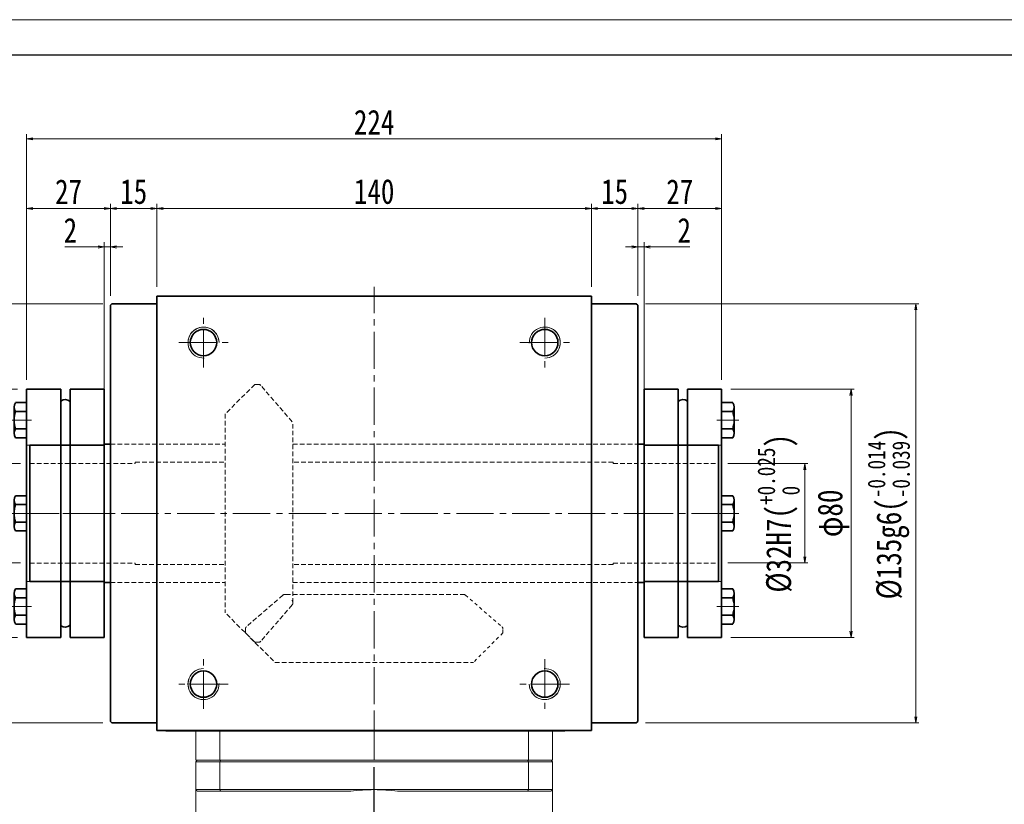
# Model space of a CAD drawing. Header units: millimetres. Extents: x -42 to 925, y -27 to 652.
# Tile 4 of 8: x 124 to 442, y 400 to 652. Entities that reach past the tile are written whole.
import ezdxf

# ---------------------------------------------------------------- set-up
doc = ezdxf.new("R2010")
doc.units = ezdxf.units.MM
doc.set_wipeout_variables(frame=1)
for name, pattern in [('CENTER2', [28.575, 19.05, -3.175, 3.175, -3.175]), ('DASHED', [0.75, 0.5, -0.25]), ('点画线', [18, 12, -2, 2, -2]), ('虚线', [2, 1, -1])]:
    doc.linetypes.add(name, pattern=pattern)
doc.layers.add('3中心线层', color=1, linetype='CENTER2')
for name, color, linetype, lineweight in [('TEXT', 4, 'Continuous', 18), ('中心线层', 1, '点画线', 18), ('图框_外框线', 7, 'Continuous', 18), ('尺寸线层', 3, 'Continuous', 18), ('粗实线', 7, 'Continuous', 40), ('粗实线层', 7, 'Continuous', 35)]:
    doc.layers.add(name, color=color, linetype=linetype, lineweight=lineweight)
doc.styles.add('宋体', font='SimSun.ttf', dxfattribs={"width": 0.8})
doc.dimstyles.new('A水平标注$0', dxfattribs={"dimtxt": 3.5, "dimasz": 2, "dimexe": 1.5, "dimexo": 3, "dimgap": 1.1, "dimtad": 1, "dimtoh": 1, "dimdec": 4, "dimdsep": 46, "dimtxsty": '宋体', "dimblk": 'OPEN', "dimcen": 3, "dimclrd": 3, "dimclre": 3, "dimclrt": 6, "dimadec": 0, "dimazin": 0, "dimtm": 1e-09, "dimtfac": 1, "dimtdec": 4, "dimtix": 1, "dimtmove": 0, "dimatfit": 3, "dimldrblk": 'OPEN', "dimfxl": 0, "dimlwd": 13, "dimlwe": 13, "dimarcsym": 0})
doc.dimstyles.new('D直径标注φ25', dxfattribs={"dimtxt": 3.5, "dimasz": 2, "dimexe": 1, "dimexo": 3, "dimtad": 1, "dimtoh": 1, "dimdec": 1, "dimdsep": 46, "dimtxsty": '宋体', "dimblk": 'OPEN', "dimcen": 3, "dimclrd": 3, "dimclre": 3, "dimclrt": 130, "dimadec": 0, "dimazin": 0, "dimtm": 1e-09, "dimtfac": 1, "dimtdec": 1, "dimtmove": 0, "dimatfit": 0, "dimldrblk": 'OPEN', "dimfxl": 0, "dimlwd": 13, "dimlwe": 13, "dimarcsym": 0})

# ---------------------------------------------------------------- blocks, each defined once
blk = doc.blocks.new('_Open')
at = {"color": 0, "linetype": 'ByBlock', "lineweight": -2}
for p, q in [((-1, 0.17), (0, 0)), ((-1, -0.17), (0, 0)), ((0, 0), (-1, 0))]:
    blk.add_line(p, q, dxfattribs=at)
blk = doc.blocks.new('*D11')
at = {"layer": 'Defpoints', "color": 0, "transparency": 16777216}
for p in [(308.6, 591.62), (168.6, 563.41), (308.6, 563.41)]:
    blk.add_point(p, dxfattribs=at)
at = {"layer": '尺寸线层', "color": 3, "lineweight": 13, "transparency": 16777216}
for p, q in [((168.6, 566.41), (168.6, 593.12)), ((170.6, 591.62), (306.6, 591.62)), ((308.6, 566.41), (308.6, 593.12))]:
    blk.add_line(p, q, dxfattribs=at)
at = {"layer": '尺寸线层', "color": 3, "lineweight": 13, "transparency": 16777216, "xscale": 2, "yscale": 2, "zscale": 2, "rotation": 180}
blk.add_blockref('_Open', (168.6, 591.62), dxfattribs=at)
at = {"layer": '尺寸线层', "color": 3, "lineweight": 13, "transparency": 16777216, "xscale": 2, "yscale": 2, "zscale": 2}
blk.add_blockref('_Open', (308.6, 591.62), dxfattribs=at)
at = {"layer": '尺寸线层', "color": 6, "transparency": 16777216, "insert": (238.6, 597.03), "char_height": 8, "attachment_point": 5, "style": '宋体', "bg_fill": 3, "box_fill_scale": 1.1, "bg_fill_color": 257, "bg_fill_transparency": 0}
blk.add_mtext('140', dxfattribs=at)
blk = doc.blocks.new('*D12')
at = {"layer": 'Defpoints', "color": 0, "transparency": 16777216}
for p in [(153.6, 591.62), (168.6, 563.41), (153.6, 560.41)]:
    blk.add_point(p, dxfattribs=at)
at = {"layer": '尺寸线层', "color": 3, "lineweight": 13, "transparency": 16777216}
for p, q in [((153.6, 563.41), (153.6, 593.12)), ((166.6, 591.62), (155.6, 591.62)), ((168.6, 566.41), (168.6, 593.12))]:
    blk.add_line(p, q, dxfattribs=at)
at = {"layer": '尺寸线层', "color": 3, "lineweight": 13, "transparency": 16777216, "xscale": 2, "yscale": 2, "zscale": 2, "rotation": 180}
blk.add_blockref('_Open', (153.6, 591.62), dxfattribs=at)
at = {"layer": '尺寸线层', "color": 3, "lineweight": 13, "transparency": 16777216, "xscale": 2, "yscale": 2, "zscale": 2}
blk.add_blockref('_Open', (168.6, 591.62), dxfattribs=at)
at = {"layer": '尺寸线层', "color": 6, "transparency": 16777216, "insert": (161.1, 597.01), "char_height": 8, "attachment_point": 5, "style": '宋体', "bg_fill": 3, "box_fill_scale": 1.1, "bg_fill_color": 257, "bg_fill_transparency": 0}
blk.add_mtext('15', dxfattribs=at)
blk = doc.blocks.new('*D13')
at = {"layer": 'Defpoints', "color": 0, "transparency": 16777216}
for p in [(323.6, 591.62), (308.6, 563.41), (323.6, 560.41)]:
    blk.add_point(p, dxfattribs=at)
at = {"layer": '尺寸线层', "color": 3, "lineweight": 13, "transparency": 16777216}
for p, q in [((308.6, 566.41), (308.6, 593.12)), ((310.6, 591.62), (321.6, 591.62)), ((323.6, 563.41), (323.6, 593.12))]:
    blk.add_line(p, q, dxfattribs=at)
at = {"layer": '尺寸线层', "color": 3, "lineweight": 13, "transparency": 16777216, "xscale": 2, "yscale": 2, "zscale": 2}
for p, rotation in [((308.6, 591.62), 179.9999999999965), ((323.6, 591.62), 359.9999999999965)]:
    blk.add_blockref('_Open', p, dxfattribs=dict(at, rotation=rotation))
at = {"layer": '尺寸线层', "color": 6, "transparency": 16777216, "insert": (316.1, 597.01), "char_height": 8, "attachment_point": 5, "style": '宋体', "bg_fill": 3, "box_fill_scale": 1.1, "bg_fill_color": 257, "bg_fill_transparency": 0}
blk.add_mtext('15', dxfattribs=at)
blk = doc.blocks.new('*D14')
at = {"layer": 'Defpoints', "color": 0, "transparency": 16777216}
for p in [(325.6, 579.2), (323.6, 560.41), (325.6, 514.66)]:
    blk.add_point(p, dxfattribs=at)
at = {"layer": '尺寸线层', "color": 3, "lineweight": 13, "transparency": 16777216}
for p, q in [((321.6, 579.2), (319.6, 579.2)), ((323.6, 563.41), (323.6, 580.7)), ((323.6, 579.2), (325.6, 579.2)), ((325.6, 517.66), (325.6, 580.7)), ((335.26, 579.2), (327.6, 579.2)), ((340.3, 579.2), (335.26, 579.2))]:
    blk.add_line(p, q, dxfattribs=at)
at = {"layer": '尺寸线层', "color": 3, "lineweight": 13, "transparency": 16777216, "xscale": 2, "yscale": 2, "zscale": 2}
blk.add_blockref('_Open', (323.6, 579.2), dxfattribs=at)
at = {"layer": '尺寸线层', "color": 3, "lineweight": 13, "transparency": 16777216, "xscale": 2, "yscale": 2, "zscale": 2, "rotation": 180}
blk.add_blockref('_Open', (325.6, 579.2), dxfattribs=at)
at = {"layer": '尺寸线层', "color": 6, "transparency": 16777216, "insert": (338.53, 584.56), "char_height": 8, "attachment_point": 5, "style": '宋体', "bg_fill": 3, "box_fill_scale": 1.1, "bg_fill_color": 257, "bg_fill_transparency": 0}
blk.add_mtext('2', dxfattribs=at)
blk = doc.blocks.new('*D15')
at = {"layer": 'Defpoints', "color": 0, "transparency": 16777216}
for p in [(151.6, 579.2), (153.6, 560.41), (151.6, 514.66)]:
    blk.add_point(p, dxfattribs=at)
at = {"layer": '尺寸线层', "color": 3, "lineweight": 13, "transparency": 16777216}
for p, q in [((138.92, 579.2), (143.96, 579.2)), ((143.96, 579.2), (149.6, 579.2)), ((151.6, 517.66), (151.6, 580.7)), ((153.6, 579.2), (151.6, 579.2)), ((153.6, 563.41), (153.6, 580.7)), ((155.6, 579.2), (157.6, 579.2))]:
    blk.add_line(p, q, dxfattribs=at)
at = {"layer": '尺寸线层', "color": 3, "lineweight": 13, "transparency": 16777216, "xscale": 2, "yscale": 2, "zscale": 2}
blk.add_blockref('_Open', (151.6, 579.2), dxfattribs=at)
at = {"layer": '尺寸线层', "color": 3, "lineweight": 13, "transparency": 16777216, "xscale": 2, "yscale": 2, "zscale": 2, "rotation": 180}
blk.add_blockref('_Open', (153.6, 579.2), dxfattribs=at)
at = {"layer": '尺寸线层', "color": 6, "transparency": 16777216, "insert": (140.69, 584.56), "char_height": 8, "attachment_point": 5, "style": '宋体', "bg_fill": 3, "box_fill_scale": 1.1, "bg_fill_color": 257, "bg_fill_transparency": 0}
blk.add_mtext('2', dxfattribs=at)
blk = doc.blocks.new('*X8')
at = {"layer": '中心线层', "linetype": '点画线', "lineweight": 18}
blk.add_line((-5.5, 0), (1.6, 0), dxfattribs=at)
at = {"layer": '粗实线层'}
for p, q in [((-4, 4.23), (-4, -4.23)), ((-3.57, 5.65), (0, 5.65)), ((0, 5.65), (0, -5.65)), ((0, 3.5), (0, -3.5)), ((-4, 0), (-4, -3.5)), ((-3.57, 2.82), (0, 2.82)), ((0, -2.82), (-3.57, -2.82)), ((-3.57, -5.65), (0, -5.65))]:
    blk.add_line(p, q, dxfattribs=at)
for centre, radius, start, end in [((-1.48, 4.23), 2.52, 145.8762, 214.1238), ((5, 0), 9.02, 161.76, 198.24), ((-1.48, -4.23), 2.52, 145.8762, 214.1238)]:
    blk.add_arc(centre, radius, start, end, dxfattribs=at)
blk = doc.blocks.new('343gh')
at = {"layer": '粗实线层'}
for p, q in [((-14, 40), (-25, 40)), ((-14, 40), (-14, -40)), ((-11, 40), (-11, -40)), ((0, 40), (-11, 40)), ((0, -40), (0, 40)), ((-25, -40), (-14, -40)), ((-11, -40), (0, -40))]:
    blk.add_line(p, q, dxfattribs=at)
at = {"layer": '粗实线层', "color": 6, "linetype": '虚线', "lineweight": 18}
for p, q in [((-25, 22), (0, 22)), ((-25, -22), (0, -22))]:
    blk.add_line(p, q, dxfattribs=at)
at = {"layer": '粗实线层'}
for centre, start, end in [((-12.61, 34.48), 43.1173, 129.3024), ((-12.61, -34.48), 230.6976, 316.8827)]:
    blk.add_arc(centre, 2.2, start, end, dxfattribs=at)
blk.add_wipeout([(-25, 0), (-25, 0.82), (-25, 0.82), (-25, 2.82), (-25, 2.82), (-25, 5.65), (-25, 5.65), (-28.57, 5.65), (-28.57, 5.65), (-28.59, 5.6), (-28.62, 5.56), (-28.65, 5.52), (-28.67, 5.48), (-28.7, 5.43), (-28.72, 5.39), (-28.74, 5.34), (-28.76, 5.3), (-28.78, 5.25), (-28.8, 5.21), (-28.82, 5.16), (-28.84, 5.12), (-28.86, 5.07), (-28.87, 5.02), (-28.89, 4.97), (-28.9, 4.93), (-28.92, 4.88), (-28.93, 4.83), (-28.94, 4.78), (-28.95, 4.73), (-28.96, 4.68), (-28.97, 4.63), (-28.98, 4.58), (-28.98, 4.53), (-28.99, 4.48), (-28.99, 4.43), (-29, 4.38), (-29, 4.33), (-29, 4.28), (-29, 4.23), (-29, 4.23), (-29, 0.82), (-29, 0.82), (-29, 0.6), (-29, 0.6), (-29, 0.58), (-29, 0.56), (-29, 0.54), (-29, 0.52), (-29.01, 0.5), (-29.01, 0.48), (-29.01, 0.46), (-29.01, 0.44), (-29.01, 0.42), (-29.01, 0.4), (-29.01, 0.38), (-29.01, 0.36), (-29.01, 0.34), (-29.01, 0.32), (-29.01, 0.3), (-29.02, 0.28), (-29.02, 0.26), (-29.02, 0.24), (-29.02, 0.22), (-29.02, 0.2), (-29.02, 0.18), (-29.02, 0.16), (-29.02, 0.14), (-29.02, 0.12), (-29.02, 0.1), (-29.02, 0.08), (-29.02, 0.06), (-29.02, 0.04), (-29.02, 0.02), (-29.02, 0), (-29.02, 0), (-29.02, -0.02), (-29.02, -0.04), (-29.02, -0.06), (-29.02, -0.08), (-29.02, -0.1), (-29.02, -0.12), (-29.02, -0.14), (-29.02, -0.16), (-29.02, -0.18), (-29.02, -0.2), (-29.02, -0.22), (-29.02, -0.24), (-29.02, -0.26), (-29.02, -0.28), (-29.01, -0.3), (-29.01, -0.32), (-29.01, -0.34), (-29.01, -0.36), (-29.01, -0.38), (-29.01, -0.4), (-29.01, -0.42), (-29.01, -0.44), (-29.01, -0.46), (-29.01, -0.48), (-29.01, -0.5), (-29, -0.52), (-29, -0.54), (-29, -0.56), (-29, -0.58), (-29, -0.6), (-29, -0.6), (-29, -4.23), (-29, -4.23), (-29, -4.28), (-29, -4.33), (-29, -4.38), (-28.99, -4.43), (-28.99, -4.48), (-28.98, -4.53), (-28.98, -4.58), (-28.97, -4.63), (-28.96, -4.68), (-28.95, -4.73), (-28.94, -4.78), (-28.93, -4.83), (-28.92, -4.88), (-28.9, -4.93), (-28.89, -4.97), (-28.87, -5.02), (-28.86, -5.07), (-28.84, -5.12), (-28.82, -5.16), (-28.8, -5.21), (-28.78, -5.25), (-28.76, -5.3), (-28.74, -5.34), (-28.72, -5.39), (-28.7, -5.43), (-28.67, -5.48), (-28.65, -5.52), (-28.62, -5.56), (-28.59, -5.6), (-28.57, -5.65), (-28.57, -5.65), (-25, -5.65), (-25, -5.65), (-25, -2.82), (-25, -2.82)]).dxf.layer = '粗实线层'
at = {"layer": '中心线层'}
blk.add_line((2.67, 0), (-28, 0), dxfattribs=at)
at = {"layer": '粗实线层'}
blk.add_line((-25, 40), (-25, -40), dxfattribs=at)
blk.add_blockref('*X8', (-25, 0), dxfattribs=at)
for points in [[(-25, 30), (-25, 30.82), (-25, 30.82), (-25, 32.82), (-25, 32.82), (-25, 35.65), (-25, 35.65), (-28.57, 35.65), (-28.57, 35.65), (-28.59, 35.6), (-28.62, 35.56), (-28.65, 35.52), (-28.67, 35.48), (-28.7, 35.43), (-28.72, 35.39), (-28.74, 35.34), (-28.76, 35.3), (-28.78, 35.25), (-28.8, 35.21), (-28.82, 35.16), (-28.84, 35.12), (-28.86, 35.07), (-28.87, 35.02), (-28.89, 34.97), (-28.9, 34.93), (-28.92, 34.88), (-28.93, 34.83), (-28.94, 34.78), (-28.95, 34.73), (-28.96, 34.68), (-28.97, 34.63), (-28.98, 34.58), (-28.98, 34.53), (-28.99, 34.48), (-28.99, 34.43), (-29, 34.38), (-29, 34.33), (-29, 34.28), (-29, 34.23), (-29, 34.23), (-29, 30.82), (-29, 30.82), (-29, 30.6), (-29, 30.6), (-29, 30.58), (-29, 30.56), (-29, 30.54), (-29, 30.52), (-29.01, 30.5), (-29.01, 30.48), (-29.01, 30.46), (-29.01, 30.44), (-29.01, 30.42), (-29.01, 30.4), (-29.01, 30.38), (-29.01, 30.36), (-29.01, 30.34), (-29.01, 30.32), (-29.01, 30.3), (-29.02, 30.28), (-29.02, 30.26), (-29.02, 30.24), (-29.02, 30.22), (-29.02, 30.2), (-29.02, 30.18), (-29.02, 30.16), (-29.02, 30.14), (-29.02, 30.12), (-29.02, 30.1), (-29.02, 30.08), (-29.02, 30.06), (-29.02, 30.04), (-29.02, 30.02), (-29.02, 30), (-29.02, 30), (-29.02, 29.98), (-29.02, 29.96), (-29.02, 29.94), (-29.02, 29.92), (-29.02, 29.9), (-29.02, 29.88), (-29.02, 29.86), (-29.02, 29.84), (-29.02, 29.82), (-29.02, 29.8), (-29.02, 29.78), (-29.02, 29.76), (-29.02, 29.74), (-29.02, 29.72), (-29.01, 29.7), (-29.01, 29.68), (-29.01, 29.66), (-29.01, 29.64), (-29.01, 29.62), (-29.01, 29.6), (-29.01, 29.58), (-29.01, 29.56), (-29.01, 29.54), (-29.01, 29.52), (-29.01, 29.5), (-29, 29.48), (-29, 29.46), (-29, 29.44), (-29, 29.42), (-29, 29.4), (-29, 29.4), (-29, 25.77), (-29, 25.77), (-29, 25.72), (-29, 25.67), (-29, 25.62), (-28.99, 25.57), (-28.99, 25.52), (-28.98, 25.47), (-28.98, 25.42), (-28.97, 25.37), (-28.96, 25.32), (-28.95, 25.27), (-28.94, 25.22), (-28.93, 25.17), (-28.92, 25.12), (-28.9, 25.07), (-28.89, 25.03), (-28.87, 24.98), (-28.86, 24.93), (-28.84, 24.88), (-28.82, 24.84), (-28.8, 24.79), (-28.78, 24.75), (-28.76, 24.7), (-28.74, 24.66), (-28.72, 24.61), (-28.7, 24.57), (-28.67, 24.52), (-28.65, 24.48), (-28.62, 24.44), (-28.59, 24.4), (-28.57, 24.35), (-28.57, 24.35), (-25, 24.35), (-25, 24.35), (-25, 27.18), (-25, 27.18)], [(-25, -30), (-25, -29.18), (-25, -29.18), (-25, -27.18), (-25, -27.18), (-25, -24.35), (-25, -24.35), (-28.57, -24.35), (-28.57, -24.35), (-28.59, -24.4), (-28.62, -24.44), (-28.65, -24.48), (-28.67, -24.52), (-28.7, -24.57), (-28.72, -24.61), (-28.74, -24.66), (-28.76, -24.7), (-28.78, -24.75), (-28.8, -24.79), (-28.82, -24.84), (-28.84, -24.88), (-28.86, -24.93), (-28.87, -24.98), (-28.89, -25.03), (-28.9, -25.07), (-28.92, -25.12), (-28.93, -25.17), (-28.94, -25.22), (-28.95, -25.27), (-28.96, -25.32), (-28.97, -25.37), (-28.98, -25.42), (-28.98, -25.47), (-28.99, -25.52), (-28.99, -25.57), (-29, -25.62), (-29, -25.67), (-29, -25.72), (-29, -25.77), (-29, -25.77), (-29, -29.18), (-29, -29.18), (-29, -29.4), (-29, -29.4), (-29, -29.42), (-29, -29.44), (-29, -29.46), (-29, -29.48), (-29.01, -29.5), (-29.01, -29.52), (-29.01, -29.54), (-29.01, -29.56), (-29.01, -29.58), (-29.01, -29.6), (-29.01, -29.62), (-29.01, -29.64), (-29.01, -29.66), (-29.01, -29.68), (-29.01, -29.7), (-29.02, -29.72), (-29.02, -29.74), (-29.02, -29.76), (-29.02, -29.78), (-29.02, -29.8), (-29.02, -29.82), (-29.02, -29.84), (-29.02, -29.86), (-29.02, -29.88), (-29.02, -29.9), (-29.02, -29.92), (-29.02, -29.94), (-29.02, -29.96), (-29.02, -29.98), (-29.02, -30), (-29.02, -30), (-29.02, -30.02), (-29.02, -30.04), (-29.02, -30.06), (-29.02, -30.08), (-29.02, -30.1), (-29.02, -30.12), (-29.02, -30.14), (-29.02, -30.16), (-29.02, -30.18), (-29.02, -30.2), (-29.02, -30.22), (-29.02, -30.24), (-29.02, -30.26), (-29.02, -30.28), (-29.01, -30.3), (-29.01, -30.32), (-29.01, -30.34), (-29.01, -30.36), (-29.01, -30.38), (-29.01, -30.4), (-29.01, -30.42), (-29.01, -30.44), (-29.01, -30.46), (-29.01, -30.48), (-29.01, -30.5), (-29, -30.52), (-29, -30.54), (-29, -30.56), (-29, -30.58), (-29, -30.6), (-29, -30.6), (-29, -34.23), (-29, -34.23), (-29, -34.28), (-29, -34.33), (-29, -34.38), (-28.99, -34.43), (-28.99, -34.48), (-28.98, -34.53), (-28.98, -34.58), (-28.97, -34.63), (-28.96, -34.68), (-28.95, -34.73), (-28.94, -34.78), (-28.93, -34.83), (-28.92, -34.88), (-28.9, -34.93), (-28.89, -34.97), (-28.87, -35.02), (-28.86, -35.07), (-28.84, -35.12), (-28.82, -35.16), (-28.8, -35.21), (-28.78, -35.25), (-28.76, -35.3), (-28.74, -35.34), (-28.72, -35.39), (-28.7, -35.43), (-28.67, -35.48), (-28.65, -35.52), (-28.62, -35.56), (-28.59, -35.6), (-28.57, -35.65), (-28.57, -35.65), (-25, -35.65), (-25, -35.65), (-25, -32.82), (-25, -32.82)]]:
    blk.add_wipeout(points).dxf.layer = '粗实线层'
for p in [(-25, 30), (-25, -30)]:
    blk.add_blockref('*X8', p, dxfattribs=at)
blk = doc.blocks.new('*D22')
at = {"layer": 'Defpoints', "color": 0, "transparency": 16777216}
for p in [(349.6, 509.41), (349.6, 477.41), (377.42, 477.41)]:
    blk.add_point(p, dxfattribs=at)
at = {"layer": '尺寸线层', "color": 3, "lineweight": 13, "transparency": 16777216}
for p, q in [((352.6, 509.41), (378.42, 509.41)), ((377.42, 507.41), (377.42, 479.41)), ((352.6, 477.41), (378.42, 477.41))]:
    blk.add_line(p, q, dxfattribs=at)
at = {"layer": '尺寸线层', "color": 3, "lineweight": 13, "transparency": 16777216, "xscale": 2, "yscale": 2, "zscale": 2}
for p, rotation in [((377.42, 509.41), 90), ((377.42, 477.41), 270)]:
    blk.add_blockref('_Open', p, dxfattribs=dict(at, rotation=rotation))
at = {"layer": '尺寸线层', "color": 130, "transparency": 16777216, "insert": (368.94, 493.41), "char_height": 8, "attachment_point": 5, "rotation": 90, "style": '宋体'}
blk.add_mtext('{\\A1;\\A1;%%C32H7({\\H0.707107x;\\S+0.025^  0;})}', dxfattribs=at)
blk = doc.blocks.new('*D23')
at = {"layer": 'Defpoints', "color": 0, "transparency": 16777216}
for p in [(350.6, 533.41), (350.6, 453.41), (392.3, 453.41)]:
    blk.add_point(p, dxfattribs=at)
at = {"layer": '尺寸线层', "color": 3, "lineweight": 13, "transparency": 16777216}
for p, q in [((353.6, 533.41), (393.3, 533.41)), ((392.3, 531.41), (392.3, 455.41)), ((353.6, 453.41), (393.3, 453.41))]:
    blk.add_line(p, q, dxfattribs=at)
at = {"layer": '尺寸线层', "color": 3, "lineweight": 13, "transparency": 16777216, "xscale": 2, "yscale": 2, "zscale": 2}
for p, rotation in [((392.3, 533.41), 90), ((392.3, 453.41), 270)]:
    blk.add_blockref('_Open', p, dxfattribs=dict(at, rotation=rotation))
at = {"layer": '尺寸线层', "color": 130, "transparency": 16777216, "insert": (386.62, 493.41), "char_height": 8, "attachment_point": 5, "rotation": 90, "style": '宋体', "bg_fill": 3, "box_fill_scale": 1.1, "bg_fill_color": 257, "bg_fill_transparency": 0}
blk.add_mtext('φ80', dxfattribs=at)
blk = doc.blocks.new('*D24')
at = {"layer": 'Defpoints', "color": 0, "transparency": 16777216}
for p in [(323.1, 560.91), (323.1, 425.91), (413.19, 425.91)]:
    blk.add_point(p, dxfattribs=at)
at = {"layer": '尺寸线层', "color": 3, "lineweight": 13, "transparency": 16777216}
for p, q in [((326.1, 560.91), (414.19, 560.91)), ((413.19, 558.91), (413.19, 427.91)), ((326.1, 425.91), (414.19, 425.91))]:
    blk.add_line(p, q, dxfattribs=at)
at = {"layer": '尺寸线层', "color": 3, "lineweight": 13, "transparency": 16777216, "xscale": 2, "yscale": 2, "zscale": 2}
for p, rotation in [((413.19, 560.91), 90), ((413.19, 425.91), 270)]:
    blk.add_blockref('_Open', p, dxfattribs=dict(at, rotation=rotation))
at = {"layer": '尺寸线层', "color": 130, "transparency": 16777216, "insert": (404.46, 493.41), "char_height": 8, "attachment_point": 5, "rotation": 90, "style": '宋体', "bg_fill": 3, "box_fill_scale": 1.1, "bg_fill_color": 257, "bg_fill_transparency": 0}
blk.add_mtext('{\\A1;\\A1;%%C135g6({\\H0.707107x;\\S-0.014^ -0.039;})}', dxfattribs=at)
blk = doc.blocks.new('*D25')
at = {"layer": 'Defpoints', "color": 0, "transparency": 16777216}
for p in [(154.1, 560.91), (78.42, 425.91), (154.1, 425.91)]:
    blk.add_point(p, dxfattribs=at)
at = {"layer": '尺寸线层', "color": 3, "lineweight": 13, "transparency": 16777216}
for p, q in [((151.1, 560.91), (77.42, 560.91)), ((78.42, 558.91), (78.42, 427.91)), ((151.1, 425.91), (77.42, 425.91))]:
    blk.add_line(p, q, dxfattribs=at)
at = {"layer": '尺寸线层', "color": 3, "lineweight": 13, "transparency": 16777216, "xscale": 2, "yscale": 2, "zscale": 2}
for p, rotation in [((78.42, 560.91), 90), ((78.42, 425.91), 270)]:
    blk.add_blockref('_Open', p, dxfattribs=dict(at, rotation=rotation))
at = {"layer": '尺寸线层', "color": 130, "transparency": 16777216, "insert": (69.69, 493.41), "char_height": 8, "attachment_point": 5, "rotation": 90, "style": '宋体'}
blk.add_mtext('{\\A1;\\A1;%%C135g6({\\H0.707107x;\\S-0.014^ -0.039;})}', dxfattribs=at)
blk = doc.blocks.new('*D26')
at = {"layer": 'Defpoints', "color": 0, "transparency": 16777216}
for p in [(126.6, 533.41), (93.42, 453.41), (126.6, 453.41)]:
    blk.add_point(p, dxfattribs=at)
at = {"layer": '尺寸线层', "color": 3, "lineweight": 13, "transparency": 16777216}
for p, q in [((123.6, 533.41), (92.42, 533.41)), ((93.42, 531.41), (93.42, 455.41)), ((123.6, 453.41), (92.42, 453.41))]:
    blk.add_line(p, q, dxfattribs=at)
at = {"layer": '尺寸线层', "color": 3, "lineweight": 13, "transparency": 16777216, "xscale": 2, "yscale": 2, "zscale": 2}
for p, rotation in [((93.42, 533.41), 89.99999999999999), ((93.42, 453.41), 270)]:
    blk.add_blockref('_Open', p, dxfattribs=dict(at, rotation=rotation))
at = {"layer": '尺寸线层', "color": 130, "transparency": 16777216, "insert": (87.74, 493.41), "char_height": 8, "attachment_point": 5, "rotation": 90, "style": '宋体', "bg_fill": 3, "box_fill_scale": 1.1, "bg_fill_color": 257, "bg_fill_transparency": 0}
blk.add_mtext('φ80', dxfattribs=at)
blk = doc.blocks.new('*D27')
at = {"layer": 'Defpoints', "color": 0, "transparency": 16777216}
for p in [(126.6, 591.62), (153.6, 560.41), (126.6, 533.41)]:
    blk.add_point(p, dxfattribs=at)
at = {"layer": '尺寸线层', "color": 3, "lineweight": 13, "transparency": 16777216}
for p, q in [((126.6, 536.41), (126.6, 593.12)), ((151.6, 591.62), (128.6, 591.62)), ((153.6, 563.41), (153.6, 593.12))]:
    blk.add_line(p, q, dxfattribs=at)
at = {"layer": '尺寸线层', "color": 3, "lineweight": 13, "transparency": 16777216, "xscale": 2, "yscale": 2, "zscale": 2, "rotation": 180}
blk.add_blockref('_Open', (126.6, 591.62), dxfattribs=at)
at = {"layer": '尺寸线层', "color": 3, "lineweight": 13, "transparency": 16777216, "xscale": 2, "yscale": 2, "zscale": 2}
blk.add_blockref('_Open', (153.6, 591.62), dxfattribs=at)
at = {"layer": '尺寸线层', "color": 6, "transparency": 16777216, "insert": (140.1, 596.99), "char_height": 8, "attachment_point": 5, "style": '宋体', "bg_fill": 3, "box_fill_scale": 1.1, "bg_fill_color": 257, "bg_fill_transparency": 0}
blk.add_mtext('27', dxfattribs=at)
blk = doc.blocks.new('*D28')
at = {"layer": 'Defpoints', "color": 0, "transparency": 16777216}
for p in [(126.6, 614.03), (126.6, 533.41), (350.6, 533.41)]:
    blk.add_point(p, dxfattribs=at)
at = {"layer": '尺寸线层', "color": 3, "lineweight": 13, "transparency": 16777216}
for p, q in [((126.6, 536.41), (126.6, 615.53)), ((348.6, 614.03), (128.6, 614.03)), ((350.6, 536.41), (350.6, 615.53))]:
    blk.add_line(p, q, dxfattribs=at)
at = {"layer": '尺寸线层', "color": 3, "lineweight": 13, "transparency": 16777216, "xscale": 2, "yscale": 2, "zscale": 2, "rotation": 180}
blk.add_blockref('_Open', (126.6, 614.03), dxfattribs=at)
at = {"layer": '尺寸线层', "color": 3, "lineweight": 13, "transparency": 16777216, "xscale": 2, "yscale": 2, "zscale": 2}
blk.add_blockref('_Open', (350.6, 614.03), dxfattribs=at)
at = {"layer": '尺寸线层', "color": 6, "transparency": 16777216, "insert": (238.6, 619.4), "char_height": 8, "attachment_point": 5, "style": '宋体', "bg_fill": 3, "box_fill_scale": 1.1, "bg_fill_color": 257, "bg_fill_transparency": 0}
blk.add_mtext('224', dxfattribs=at)
blk = doc.blocks.new('*D29')
at = {"layer": 'Defpoints', "color": 0, "transparency": 16777216}
for p in [(350.6, 591.62), (323.6, 560.41), (350.6, 533.41)]:
    blk.add_point(p, dxfattribs=at)
at = {"layer": '尺寸线层', "color": 3, "lineweight": 13, "transparency": 16777216}
for p, q in [((323.6, 563.41), (323.6, 593.12)), ((325.6, 591.62), (348.6, 591.62)), ((350.6, 536.41), (350.6, 593.12))]:
    blk.add_line(p, q, dxfattribs=at)
at = {"layer": '尺寸线层', "color": 3, "lineweight": 13, "transparency": 16777216, "xscale": 2, "yscale": 2, "zscale": 2, "rotation": 180}
blk.add_blockref('_Open', (323.6, 591.62), dxfattribs=at)
at = {"layer": '尺寸线层', "color": 3, "lineweight": 13, "transparency": 16777216, "xscale": 2, "yscale": 2, "zscale": 2}
blk.add_blockref('_Open', (350.6, 591.62), dxfattribs=at)
at = {"layer": '尺寸线层', "color": 6, "transparency": 16777216, "insert": (337.1, 596.99), "char_height": 8, "attachment_point": 5, "style": '宋体', "bg_fill": 3, "box_fill_scale": 1.1, "bg_fill_color": 257, "bg_fill_transparency": 0}
blk.add_mtext('27', dxfattribs=at)
blk = doc.blocks.new('*D30')
at = {"layer": 'Defpoints', "color": 0, "transparency": 16777216}
for p in [(127.6, 509.41), (127.6, 477.41)]:
    blk.add_point(p, dxfattribs=at)
at = {"layer": '尺寸线层', "color": 3, "lineweight": 13, "transparency": 16777216}
for p, q in [((124.6, 509.41), (112.07, 509.41)), ((113.07, 507.41), (113.07, 479.41)), ((124.6, 477.41), (112.07, 477.41))]:
    blk.add_line(p, q, dxfattribs=at)
at = {"layer": '尺寸线层', "color": 3, "lineweight": 13, "transparency": 16777216, "xscale": 2, "yscale": 2, "zscale": 2}
for p, rotation in [((113.07, 509.41), 90), ((113.07, 477.41), 270)]:
    blk.add_blockref('_Open', p, dxfattribs=dict(at, rotation=rotation))
at = {"layer": '尺寸线层', "color": 130, "transparency": 16777216, "insert": (104.61, 493.41), "char_height": 8, "attachment_point": 5, "rotation": 90, "style": '宋体', "bg_fill": 3, "box_fill_scale": 1.1, "bg_fill_color": 257, "bg_fill_transparency": 0}
blk.add_mtext('{\\A1;\\A1;%%C32H7({\\H0.707107x;\\S+0.025^  0;})}', dxfattribs=at)
at = {"layer": 'Defpoints', "color": 0, "transparency": 16777216}
blk.add_point((113.07, 477.41), dxfattribs=at)

msp = doc.modelspace()

# ---------------------------------------------------------------- linework, layer by layer
at = {"color": 6, "linetype": 'DASHED', "lineweight": 15, "ltscale": 3}
for p, q in [((200.10536, 534.90703), (190.60536, 525.40703)), ((200.10536, 534.90703), (201.3369, 534.90703)), ((201.7041, 534.90703), (201.79385, 534.90703)), ((201.87274, 534.81592), (201.79385, 534.90703)), ((212.1749, 522.91606), (202.09294, 534.56156)), ((190.60536, 525.40703), (190.60536, 461.40703)), ((212.40036, 464.53116), (212.40036, 522.16125)), ((161.60036, 509.90703), (190.60536, 509.90703)), ((315.60036, 509.90703), (212.40036, 509.90703)), ((315.60036, 509.90703), (315.60036, 509.40703)), ((315.60036, 509.40703), (349.60036, 509.40703)), ((161.60036, 476.90703), (190.60536, 476.90703)), ((315.60036, 476.90703), (212.40036, 476.90703)), ((315.60036, 477.40703), (349.60036, 477.40703)), ((315.60036, 476.90703), (315.60036, 477.40703)), ((212.40036, 471.15703), (323.60036, 471.15703)), ((209.18547, 467.06307), (197.44583, 456.89961)), ((209.79619, 467.30703), (210.12511, 467.30703)), ((210.10355, 467.30703), (267.24007, 467.30703)), ((210.45521, 467.30703), (210.54878, 467.30703)), ((212.1749, 463.89801), (202.09294, 452.2525)), ((212.40036, 464.50352), (212.40036, 464.65282)), ((200.10536, 451.90703), (190.60536, 461.40703)), ((197.10036, 454.91203), (197.10036, 456.14358)), ((197.10036, 454.91203), (206.60036, 445.41203)), ((200.10536, 451.90703), (201.3369, 451.90703)), ((201.7041, 451.90703), (201.79385, 451.90703)), ((201.87274, 451.99815), (201.79385, 451.90703)), ((206.60036, 445.41203), (270.60036, 445.41203))]:
    msp.add_line(p, q, dxfattribs=at)
at = {"color": 6, "linetype": '虚线', "lineweight": 18}
for p, q in [((267.40453, 467.30703), (267.07561, 467.30703)), ((268.01525, 467.06307), (279.75489, 456.89961)), ((280.10036, 454.91203), (270.60036, 445.41203)), ((280.10036, 454.91203), (280.10036, 456.14358))]:
    msp.add_line(p, q, dxfattribs=at)
at = {"color": 7, "linetype": 'Continuous', "lineweight": 15}
for p, q in [((181.10036, 423.40703), (181.10036, 413.90703)), ((188.90378, 423.40703), (188.90378, 413.90703)), ((288.29694, 423.40703), (288.29694, 413.90703)), ((296.10036, 413.90703), (296.10036, 423.40703)), ((296.10036, 413.90703), (181.10036, 413.90703)), ((188.90378, 413.40703), (181.10036, 413.40703)), ((181.10036, 404.40703), (181.10036, 413.40703)), ((181.60036, 413.90703), (189.09026, 413.90703)), ((188.90378, 413.40703), (188.90378, 404.40703)), ((288.29694, 413.40703), (188.90378, 413.40703)), ((189.09026, 413.90703), (288.11046, 413.90703)), ((288.11046, 413.90703), (295.60036, 413.90703)), ((288.29694, 404.40703), (288.29694, 413.40703)), ((296.10036, 413.40703), (288.29694, 413.40703)), ((296.10036, 413.40703), (296.10036, 404.40703)), ((181.10036, 404.40703), (188.90378, 404.40703)), ((189.09026, 403.90703), (181.60036, 403.90703)), ((188.90378, 404.40703), (238.60036, 404.40703)), ((231.03399, 403.90703), (189.09026, 403.90703)), ((238.60036, 404.40703), (288.29694, 404.40703)), ((288.11046, 403.90703), (246.16673, 403.90703)), ((295.60036, 403.90703), (288.11046, 403.90703)), ((288.29694, 404.40703), (296.10036, 404.40703))]:
    msp.add_line(p, q, dxfattribs=at)
msp.add_line((181.10036, 423.40703), (296.10036, 423.40703))
at = {"color": 7, "linetype": 'Continuous', "lineweight": 0}
for centre, start, end in [((183.60036, 548.40703), 0, 195), ((293.60036, 548.40703), 270, 105), ((183.60036, 438.40703), 90, 285), ((293.60036, 438.40703), 180, 15)]:
    msp.add_arc(centre, 5, start, end, dxfattribs=at)
at = {"color": 6, "linetype": 'DASHED', "lineweight": 15, "ltscale": 3}
for centre, start, end in [((201.3369, 533.90703), 40.884, 90), ((209.84, 466.30703), 90, 130.884), ((211.40036, 464.65282), 0, 45), ((211.40036, 464.53116), 319.116, 360), ((198.10036, 456.14358), 130.884, 180), ((201.3369, 452.90703), 270, 319.116)]:
    msp.add_arc(centre, 1, start, end, dxfattribs=at)
at = {"color": 6, "linetype": '虚线', "lineweight": 18}
for centre, start, end in [((267.36072, 466.30703), 49.116, 90), ((279.10036, 456.14358), 0, 49.116)]:
    msp.add_arc(centre, 1, start, end, dxfattribs=at)
at = {"color": 7, "linetype": 'Continuous', "lineweight": 15}
for start, end in [(90, 97.5614297), (82.4385703, 90)]:
    msp.add_arc((238.60036, 346.90703), 57.5, start, end, dxfattribs=at)
for points in [[(181.60036, 413.90703), (181.10036, 413.40703)], [(188.90378, 413.40703), (189.09026, 413.90703)], [(288.29694, 413.40703), (288.11046, 413.90703)], [(296.10036, 413.40703), (295.60036, 413.90703)], [(181.10036, 404.40703), (181.10036, 370.40703)], [(181.60036, 403.90703), (181.10036, 404.40703)], [(188.90378, 404.40703), (189.09026, 403.90703)], [(288.29694, 404.40703), (288.11046, 403.90703)], [(296.10036, 404.40703), (295.60036, 403.90703)], [(296.10036, 370.40703), (296.10036, 404.40703)]]:
    msp.add_open_spline(points, degree=1, dxfattribs=at)
at = {"layer": '3中心线层'}
msp.add_line((238.60036, 278.29035), (238.60036, 413.90703), dxfattribs=at)
at = {"layer": 'TEXT', "color": 6, "linetype": '虚线', "lineweight": 18}
for p, q in [((266.74551, 467.30703), (266.65194, 467.30703)), ((280.03334, 456.65855), (280.10036, 456.60053)), ((280.10036, 456.51719), (280.10036, 456.60053))]:
    msp.add_line(p, q, dxfattribs=at)
at = {"layer": '中心线层'}
for p, q in [((238.60036, 413.90703), (238.60036, 566.40703)), ((183.60036, 540.40703), (183.60036, 556.40703)), ((293.60036, 556.40703), (293.60036, 540.40703)), ((175.60036, 548.40703), (191.60036, 548.40703)), ((285.60036, 548.40703), (301.60036, 548.40703)), ((183.60036, 430.40703), (183.60036, 446.40703)), ((293.60036, 446.40703), (293.60036, 430.40703)), ((191.60036, 438.40703), (175.60036, 438.40703)), ((301.60036, 438.40703), (285.60036, 438.40703)), ((238.60036, 429.78379), (238.60036, 413.90703))]:
    msp.add_line(p, q, dxfattribs=at)
at = {"layer": '图框_外框线', "color": 3}
msp.add_lwpolyline([(-37.68771, -26.87396), (922.90718, -26.87396), (922.90718, 652.40385), (-37.68771, 652.40385)], close=True, dxfattribs=at)
at = {"layer": '图框_外框线', "color": 3, "lineweight": 25}
msp.add_lwpolyline([(19.49056, -15.43831), (911.47153, -15.43831), (911.47153, 640.9682), (19.49056, 640.9682)], close=True, dxfattribs=at)
at = {"layer": '粗实线', "color": 0, "lineweight": 40}
msp.add_line((171.46836, 423.40703), (300.10036, 423.40703), dxfattribs=at)
at = {"layer": '粗实线层'}
for p, q in [((168.60036, 423.40703), (168.60036, 563.40703)), ((168.60036, 563.40703), (308.60036, 563.40703)), ((308.60036, 423.40703), (308.60036, 563.40703)), ((154.10036, 560.90703), (153.60036, 560.40703)), ((153.60036, 560.40703), (153.60036, 426.40703)), ((168.60036, 560.90703), (154.10036, 560.90703)), ((308.60036, 560.90703), (323.10036, 560.90703)), ((323.10036, 560.90703), (323.60036, 560.40703)), ((323.60036, 560.40703), (323.60036, 426.40703)), ((349.60036, 515.40703), (349.60036, 471.40703)), ((323.60036, 471.15703), (325.60036, 471.15703)), ((349.60036, 471.40703), (325.60036, 471.40703)), ((154.10036, 425.90703), (153.60036, 426.40703)), ((168.60036, 425.90703), (154.10036, 425.90703)), ((308.60036, 425.90703), (323.10036, 425.90703)), ((323.10036, 425.90703), (323.60036, 426.40703))]:
    msp.add_line(p, q, dxfattribs=at)
at = {"layer": '粗实线层', "color": 6, "linetype": '虚线', "lineweight": 18}
for p, q in [((161.60036, 509.90703), (161.60036, 509.40703)), ((161.60036, 476.90703), (161.60036, 477.40703))]:
    msp.add_line(p, q, dxfattribs=at)
at = {"layer": '粗实线层'}
msp.add_lwpolyline([(308.60036, 423.40703), (168.60036, 423.40703)], dxfattribs=at)
for centre in [(183.60036, 548.40703), (293.60036, 548.40703), (183.60036, 438.40703), (293.60036, 438.40703)]:
    msp.add_circle(centre, 4.25, dxfattribs=at)
at = {"layer": '粗实线层', "lineweight": 18}
for centre, start, end in [((183.60036, 548.40703), 0, 271.9231652), ((293.60036, 548.40703), 270, 181.9231652), ((183.60036, 438.40703), 90, 1.9231652), ((293.60036, 438.40703), 180, 91.9231652)]:
    msp.add_arc(centre, 5, start, end, dxfattribs=at)

# ---------------------------------------------------------------- dimensions: what is measured, and where the dimension line sits
at = {"layer": '尺寸线层'}
dim = msp.add_linear_dim(base=(377.42479, 477.40703), p1=(349.60036, 509.40703), p2=(349.60036, 477.40703), angle=270, text='{\\A1;\\A1;%%C32H7({\\H0.707107x;\\S+0.025^  0;})}', dimstyle='D直径标注φ25', override={"dimtxt": 8, "dimgap": 1.5, "dimpost": 'φ<>', "dimtp": 0.025, "dimtm": 0, "dimtdec": 3, "dimtfill": 0, "dimtzin": 8}, dxfattribs=at)
dim.commit()
dim.dimension.update_dxf_attribs({"geometry": '*D22', "text_midpoint": (377.42479, 493.40703), "dimtype": 160})

# ---------------------------------------------------------------- next in the draw order: dimensions: what is measured, and where the dimension line sits
dim = msp.add_linear_dim(base=(308.60036, 591.61988), p1=(168.60036, 563.40703), p2=(308.60036, 563.40703), dimstyle='A水平标注$0', override={"dimtxt": 8, "dimgap": 1.5, "dimblk": 'Open', "dimtfill": 1, "dimtfillclr": 256}, dxfattribs=at)
dim.commit()
dim.dimension.update_dxf_attribs({"geometry": '*D11', "text_midpoint": (238.60036, 597.03049)})

# ---------------------------------------------------------------- next in the draw order: dimensions: what is measured, and where the dimension line sits
for base, p1, p2, picture, middle in [((153.60036, 591.61988), (168.60036, 563.40703), (153.60036, 560.40703), '*D12', (161.10036, 597.00815)), ((323.60036, 591.61988), (308.60036, 563.40703), (323.60036, 560.40703), '*D13', (316.10036, 597.00815))]:
    dim = msp.add_linear_dim(base=base, p1=p1, p2=p2, dimstyle='A水平标注$0', override={"dimtxt": 8, "dimgap": 1.5, "dimblk": 'Open', "dimtfill": 1, "dimtfillclr": 256}, dxfattribs=at)
    dim.commit()
    dim.dimension.update_dxf_attribs({"geometry": picture, "text_midpoint": middle})

# ---------------------------------------------------------------- next in the draw order: dimensions: what is measured, and where the dimension line sits
for base, p1, p2, picture, middle in [((151.60036, 579.19881), (153.60036, 560.40703), (151.60036, 514.65703), '*D15', (140.69259, 579.19881)), ((325.60036, 579.19881), (323.60036, 560.40703), (325.60036, 514.65703), '*D14', (338.5344, 579.19881))]:
    dim = msp.add_linear_dim(base=base, p1=p1, p2=p2, dimstyle='A水平标注$0', override={"dimtxt": 8, "dimgap": 1.5, "dimblk": 'Open', "dimtfill": 1, "dimtfillclr": 256}, dxfattribs=at)
    dim.commit()
    dim.dimension.update_dxf_attribs({"geometry": picture, "text_midpoint": middle, "dimtype": 160})

# ---------------------------------------------------------------- next in the draw order: linework, layer by layer
at = {"color": 6, "linetype": 'DASHED', "lineweight": 15, "ltscale": 3}
msp.add_line((212.40036, 515.65703), (323.60036, 515.65703), dxfattribs=at)
at = {"layer": '粗实线层'}
for p, q in [((323.60036, 515.65703), (325.60036, 515.65703)), ((325.60036, 515.65703), (325.60036, 471.15703)), ((349.60036, 515.40703), (325.60036, 515.40703)), ((325.60036, 514.65703), (325.60036, 472.15703))]:
    msp.add_line(p, q, dxfattribs=at)

# ---------------------------------------------------------------- next in the draw order: block references
msp.add_blockref('343gh', (151.60036, 493.40703), dxfattribs=at)

# ---------------------------------------------------------------- next in the draw order: linework, layer by layer
at = {"color": 6, "linetype": 'DASHED', "lineweight": 15, "ltscale": 3}
for p, q in [((153.60036, 515.65703), (190.60536, 515.65703)), ((127.60036, 509.40703), (161.60036, 509.40703)), ((127.60036, 477.40703), (161.60036, 477.40703)), ((153.60036, 471.15703), (190.60536, 471.15703))]:
    msp.add_line(p, q, dxfattribs=at)
at = {"layer": '中心线层'}
msp.add_line((121.10036, 493.40703), (332.10584, 493.40703), dxfattribs=at)
at = {"layer": '粗实线层'}
for p, q in [((127.60036, 515.40703), (127.60036, 471.40703)), ((127.60036, 515.40703), (151.60036, 515.40703)), ((153.60036, 515.65703), (151.60036, 515.65703)), ((151.60036, 515.65703), (151.60036, 471.15703)), ((151.60036, 514.65703), (151.60036, 472.15703)), ((127.60036, 471.40703), (151.60036, 471.40703)), ((153.60036, 471.15703), (151.60036, 471.15703))]:
    msp.add_line(p, q, dxfattribs=at)

# ---------------------------------------------------------------- next in the draw order: dimensions: what is measured, and where the dimension line sits
at = {"layer": '尺寸线层'}
dim = msp.add_linear_dim(base=(78.42349, 425.90703), p1=(154.10036, 560.90703), p2=(154.10036, 425.90703), angle=270, text='{\\A1;\\A1;%%C135g6({\\H0.707107x;\\S-0.014^ -0.039;})}', dimstyle='D直径标注φ25', override={"dimtxt": 8, "dimgap": 1.5, "dimpost": 'φ<>', "dimtp": -0.014, "dimtm": 0.039, "dimtdec": 3, "dimtfill": 0, "dimtzin": 8}, dxfattribs=at)
dim.commit()
dim.dimension.update_dxf_attribs({"geometry": '*D25', "text_midpoint": (69.69045, 493.40703)})

# ---------------------------------------------------------------- next in the draw order: block references
at = {"layer": '粗实线层', "xscale": -1}
msp.add_blockref('343gh', (325.60036, 493.40703), dxfattribs=at)

# ---------------------------------------------------------------- next in the draw order: dimensions: what is measured, and where the dimension line sits
at = {"layer": '尺寸线层'}
dim = msp.add_linear_dim(base=(93.41726, 453.40703), p1=(126.60036, 533.40703), p2=(126.60036, 453.40703), angle=270, dimstyle='D直径标注φ25', override={"dimtxt": 8, "dimgap": 1.5, "dimpost": 'φ<>'}, dxfattribs=at)
dim.commit()
dim.dimension.update_dxf_attribs({"geometry": '*D26', "text_midpoint": (87.73849, 493.40703)})

# ---------------------------------------------------------------- next in the draw order: dimensions: what is measured, and where the dimension line sits
dim = msp.add_linear_dim(base=(126.60036, 591.61988), p1=(153.60036, 560.40703), p2=(126.60036, 533.40703), dimstyle='A水平标注$0', override={"dimtxt": 8, "dimgap": 1.5, "dimblk": 'Open', "dimtfill": 1, "dimtfillclr": 256}, dxfattribs=at)
dim.commit()
dim.dimension.update_dxf_attribs({"geometry": '*D27', "text_midpoint": (140.10036, 596.9858)})
dim = msp.add_linear_dim(base=(392.30234, 453.40703), p1=(350.60036, 533.40703), p2=(350.60036, 453.40703), angle=270, dimstyle='D直径标注φ25', override={"dimtxt": 8, "dimgap": 1.5, "dimpost": 'φ<>'}, dxfattribs=at)
dim.commit()
dim.dimension.update_dxf_attribs({"geometry": '*D23', "text_midpoint": (386.62357, 493.40703)})

# ---------------------------------------------------------------- next in the draw order: dimensions: what is measured, and where the dimension line sits
dim = msp.add_linear_dim(base=(413.19482, 425.90703), p1=(323.10036, 560.90703), p2=(323.10036, 425.90703), angle=270, text='{\\A1;\\A1;%%C135g6({\\H0.707107x;\\S-0.014^ -0.039;})}', dimstyle='D直径标注φ25', override={"dimtxt": 8, "dimgap": 1.5, "dimpost": 'φ<>', "dimtp": -0.014, "dimtm": 0.039, "dimtdec": 3, "dimtzin": 8}, dxfattribs=at)
dim.commit()
dim.dimension.update_dxf_attribs({"geometry": '*D24', "text_midpoint": (404.46179, 493.40703)})

# ---------------------------------------------------------------- next in the draw order: dimensions: what is measured, and where the dimension line sits
dim = msp.add_linear_dim(base=(126.60036, 614.03238), p1=(350.60036, 533.40703), p2=(126.60036, 533.40703), dimstyle='A水平标注$0', override={"dimtxt": 8, "dimgap": 1.5, "dimblk": 'Open', "dimtfill": 1, "dimtfillclr": 256}, dxfattribs=at)
dim.commit()
dim.dimension.update_dxf_attribs({"geometry": '*D28', "text_midpoint": (238.60036, 619.3983)})

# ---------------------------------------------------------------- next in the draw order: dimensions: what is measured, and where the dimension line sits
dim = msp.add_linear_dim(base=(350.60036, 591.61988), p1=(323.60036, 560.40703), p2=(350.60036, 533.40703), dimstyle='A水平标注$0', override={"dimtxt": 8, "dimgap": 1.5, "dimblk": 'Open', "dimtfill": 1, "dimtfillclr": 256}, dxfattribs=at)
dim.commit()
dim.dimension.update_dxf_attribs({"geometry": '*D29', "text_midpoint": (337.10036, 596.9858)})
dim = msp.add_linear_dim(base=(113.07282, 477.40703), p1=(127.60036, 509.40703), p2=(127.60036, 477.40703), angle=270, text='{\\A1;\\A1;%%C32H7({\\H0.707107x;\\S+0.025^  0;})}', dimstyle='D直径标注φ25', override={"dimtxt": 8, "dimgap": 1.5, "dimpost": 'φ<>', "dimtp": 0.025, "dimtm": 0, "dimtdec": 3, "dimtzin": 8}, dxfattribs=at)
dim.commit()
dim.dimension.update_dxf_attribs({"geometry": '*D30', "text_midpoint": (113.07282, 493.40703), "dimtype": 160})

doc.saveas('drawing.dxf')
